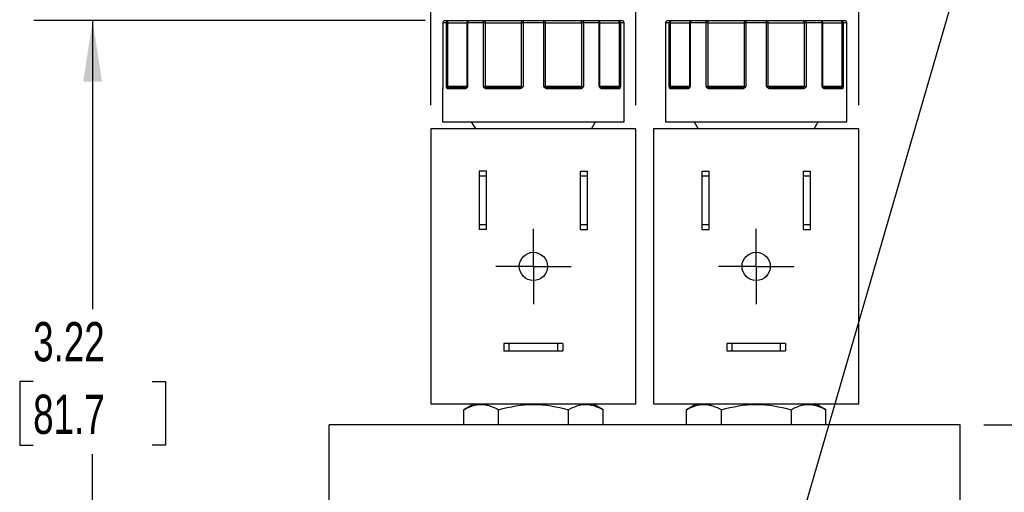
# Model space of a CAD drawing. Header units: inches. Extents: x 0.5 to 21.5, y 0.5 to 16.5.
# Tile 3 of 18: x 3.7 to 7.8, y 6.3 to 8.3. Entities that reach past the tile are written whole.
import ezdxf

# ---------------------------------------------------------------- set-up
doc = ezdxf.new("R2010")
doc.units = ezdxf.units.IN
doc.header["$LTSCALE"] = 2
doc.header["$MEASUREMENT"] = 0
doc.linetypes.add('CENTERX2', pattern=[0.8, 0.5, -0.1, 0.1, -0.1])
doc.layers.add('CENTER', color=40, linetype='CENTERX2')
doc.layers.add('DIMENSIONS', color=140, linetype='Continuous', lineweight=25)
doc.styles.add('SLDTEXTSTYLE0', font='TXT', dxfattribs={"width": 0.7})
doc.dimstyles.new('SLDDIMSTYLE1', dxfattribs={"dimtxt": 0.169922, "dimasz": 0.26, "dimexe": 0, "dimexo": 0.0625, "dimgap": 0.04248, "dimtad": 0, "dimtih": 1, "dimtoh": 1, "dimrnd": 1e-09, "dimzin": 12, "dimdsep": 46, "dimtxsty": 'SLDTEXTSTYLE0', "dimsah": 1, "dimcen": 0.09, "dimadec": 0, "dimazin": 3, "dimtfac": 1, "dimtofl": 0, "dimtmove": 0, "dimatfit": 3, "dimfxl": 0, "dimfrac": 2, "dimtolj": 1, "dimtzin": 12, "dimarcsym": 0})
doc.dimstyles.new('SLDDIMSTYLE2', dxfattribs={"dimtxt": 0.169922, "dimasz": 0.26, "dimexe": 0, "dimexo": 0.0625, "dimgap": 0.04248, "dimtad": 0, "dimtih": 1, "dimtoh": 1, "dimrnd": 1e-09, "dimzin": 4, "dimdsep": 46, "dimtxsty": 'SLDTEXTSTYLE0', "dimsah": 1, "dimcen": 0.09, "dimadec": 0, "dimazin": 1, "dimtfac": 1, "dimtmove": 0, "dimatfit": 0, "dimfxl": 0, "dimfrac": 2, "dimtolj": 1, "dimtzin": 12, "dimarcsym": 0})
doc.dimstyles.new('SLDDIMSTYLE3', dxfattribs={"dimtxt": 0.169922, "dimasz": 0.26, "dimexe": 0, "dimexo": 0.0625, "dimgap": 0.04248, "dimtad": 0, "dimtih": 1, "dimtoh": 1, "dimrnd": 1e-09, "dimdsep": 46, "dimtxsty": 'SLDTEXTSTYLE0', "dimsah": 1, "dimcen": 0.09, "dimadec": 0, "dimazin": 2, "dimtfac": 1, "dimtofl": 0, "dimtmove": 0, "dimatfit": 3, "dimfxl": 0, "dimfrac": 2, "dimtolj": 1, "dimtzin": 12, "dimarcsym": 0})
doc.dimstyles.new('SLDDIMSTYLE4', dxfattribs={"dimtxt": 0.169922, "dimasz": 0.26, "dimexe": 0, "dimexo": 0.0625, "dimgap": 0.04248, "dimtad": 0, "dimtih": 1, "dimtoh": 1, "dimrnd": 1e-09, "dimzin": 12, "dimdsep": 46, "dimtxsty": 'SLDTEXTSTYLE0', "dimsah": 1, "dimcen": 0.09, "dimadec": 0, "dimazin": 3, "dimtfac": 1, "dimtmove": 0, "dimatfit": 0, "dimfxl": 0, "dimfrac": 2, "dimtolj": 1, "dimtzin": 12, "dimarcsym": 0})
doc.dimstyles.new('SLDDIMSTYLE5', dxfattribs={"dimtxt": 0.169922, "dimasz": 0.26, "dimexe": 0, "dimexo": 0.0625, "dimgap": 0.04248, "dimtad": 0, "dimtih": 1, "dimtoh": 1, "dimrnd": 1e-09, "dimzin": 12, "dimdsep": 46, "dimtxsty": 'SLDTEXTSTYLE0', "dimsah": 1, "dimcen": 0, "dimadec": 0, "dimazin": 3, "dimtfac": 1, "dimtofl": 0, "dimtmove": 0, "dimatfit": 3, "dimfxl": 0, "dimfrac": 2, "dimtolj": 1, "dimtzin": 12, "dimarcsym": 0})

# ---------------------------------------------------------------- blocks, each defined once
blk = doc.blocks.new('_D_3')
at = {"layer": 'DIMENSIONS'}
for p, q in [((9.866, 6.6203), (9.866, 7.1203)), ((7.7612, 6.6203), (10.116, 6.6203)), ((9.6135, 5.8158), (9.5564, 5.8158)), ((9.5564, 5.8158), (9.5564, 5.5458)), ((10.1184, 5.8158), (10.1755, 5.8158)), ((10.1755, 5.8158), (10.1755, 5.5458)), ((9.5564, 5.5458), (9.6135, 5.5458)), ((10.1755, 5.5458), (10.1184, 5.5458)), ((7.7612, 5.1203), (10.116, 5.1203)), ((9.866, 5.1203), (9.866, 4.6203))]:
    blk.add_line(p, q, dxfattribs=at)
for points in [[(9.866, 6.6203), (9.906, 6.8803), (9.826, 6.8803)], [(9.866, 5.1203), (9.826, 4.8603), (9.906, 4.8603)]]:
    blk.add_solid(points, dxfattribs=at)
at = {"layer": 'DIMENSIONS', "char_height": 0.16667, "attachment_point": 1, "style": 'SLDTEXTSTYLE0'}
for s, insert in [('1.50', (9.6135, 6.0687)), ('38.1', (9.6135, 5.7606))]:
    blk.add_mtext(s, dxfattribs=dict(at, insert=insert))
blk = doc.blocks.new('_D_4')
at = {"layer": 'DIMENSIONS'}
for p, q in [((5.3908, 8.3357), (3.7304, 8.3357)), ((3.9804, 8.3357), (3.9804, 7.1112)), ((3.728, 6.8031), (3.6709, 6.8031)), ((3.6709, 6.8031), (3.6709, 6.533)), ((4.2329, 6.8031), (4.29, 6.8031)), ((4.29, 6.8031), (4.29, 6.533)), ((3.6709, 6.533), (3.728, 6.533)), ((4.29, 6.533), (4.2329, 6.533)), ((3.9804, 5.1203), (3.9804, 6.495)), ((4.8842, 5.1203), (3.7304, 5.1203))]:
    blk.add_line(p, q, dxfattribs=at)
for points in [[(3.9804, 8.3357), (3.9404, 8.0757), (4.0204, 8.0757)], [(3.9804, 5.1203), (4.0204, 5.3803), (3.9404, 5.3803)]]:
    blk.add_solid(points, dxfattribs=at)
at = {"layer": 'DIMENSIONS', "char_height": 0.16667, "attachment_point": 1, "style": 'SLDTEXTSTYLE0'}
for s, insert in [('3.22', (3.728, 7.056)), ('81.7', (3.728, 6.7479))]:
    blk.add_mtext(s, dxfattribs=dict(at, insert=insert))
blk = doc.blocks.new('_D_5')
at = {"layer": 'DIMENSIONS'}
for p, q in [((5.4152, 7.9757), (5.4152, 9.4718)), ((6.2852, 7.9757), (6.2852, 9.4718)), ((4.4164, 9.2218), (4.3594, 9.2218)), ((4.3594, 9.2218), (4.3594, 8.9518)), ((4.9214, 9.2218), (4.9784, 9.2218)), ((4.9784, 9.2218), (4.9784, 8.9518)), ((5.4152, 9.2218), (5.149, 9.2218)), ((6.2852, 9.2218), (5.4152, 9.2218)), ((4.3594, 8.9518), (4.4164, 8.9518)), ((4.9784, 8.9518), (4.9214, 8.9518))]:
    blk.add_line(p, q, dxfattribs=at)
for points in [[(5.4152, 9.2218), (5.6752, 9.1818), (5.6752, 9.2618)], [(6.2852, 9.2218), (6.0252, 9.2618), (6.0252, 9.1818)]]:
    blk.add_solid(points, dxfattribs=at)
at = {"layer": 'DIMENSIONS', "char_height": 0.16667, "attachment_point": 1, "style": 'SLDTEXTSTYLE0'}
for s, insert in [('0.87', (4.4164, 9.4747)), ('22.1', (4.4164, 9.1666))]:
    blk.add_mtext(s, dxfattribs=dict(at, insert=insert))
blk = doc.blocks.new('_D_6')
at = {"layer": 'DIMENSIONS'}
for p, q in [((5.4152, 7.9757), (5.4152, 10.5271)), ((7.2302, 7.9757), (7.2302, 10.5271)), ((5.4152, 10.2771), (4.9152, 10.2771)), ((6.0076, 10.2771), (5.9506, 10.2771)), ((5.9506, 10.2771), (5.9506, 10.0071)), ((6.5126, 10.2771), (6.5696, 10.2771)), ((6.5696, 10.2771), (6.5696, 10.0071)), ((7.2302, 10.2771), (7.7302, 10.2771)), ((5.9506, 10.0071), (6.0076, 10.0071)), ((6.5696, 10.0071), (6.5126, 10.0071))]:
    blk.add_line(p, q, dxfattribs=at)
for points in [[(5.4152, 10.2771), (5.1552, 10.3171), (5.1552, 10.2371)], [(7.2302, 10.2771), (7.4902, 10.2371), (7.4902, 10.3171)]]:
    blk.add_solid(points, dxfattribs=at)
at = {"layer": 'DIMENSIONS', "char_height": 0.16667, "attachment_point": 1, "style": 'SLDTEXTSTYLE0'}
for s, insert in [('1.82', (6.0076, 10.53)), ('46.1', (6.0076, 10.2219))]:
    blk.add_mtext(s, dxfattribs=dict(at, insert=insert))
blk = doc.blocks.new('_D_7')
at = {"layer": 'DIMENSIONS'}
for p, q in [((6.8706, 5.8194), (7.6949, 8.6544)), ((7.6949, 8.6544), (8.1324, 8.6544))]:
    blk.add_line(p, q, dxfattribs=at)
blk.add_solid([(6.8706, 5.8194), (6.9816, 6.0579), (6.9048, 6.0802)], dxfattribs=at)
at = {"layer": 'DIMENSIONS', "attachment_point": 1, "style": 'SLDTEXTSTYLE0'}
for s, insert, char_height in [('1/4" NPT', (8.6102, 9.0043), 0.16667), ('OUTLET PORTS', (8.2574, 8.7342), 0.166667), ('X2', (8.9639, 8.4642), 0.16667)]:
    blk.add_mtext(s, dxfattribs=dict(at, insert=insert, char_height=char_height))
blk = doc.blocks.new('SW_CENTERMARKSYMBOL_2')
at = {"layer": 'CENTER', "color": 0}
for p, q in [((0, 0.1), (0, 0.16)), ((0, 0), (0, 0.1)), ((-0.1, 0), (-0.16, 0)), ((0, 0), (-0.1, 0)), ((0, 0), (0, -0.1)), ((0, 0), (0.1, 0)), ((0.1, 0), (0.16, 0)), ((0, -0.1), (0, -0.16))]:
    blk.add_line(p, q, dxfattribs=at)
blk = doc.blocks.new('SW_CENTERMARKSYMBOL_3')
at = {"layer": 'CENTER', "color": 0}
for p, q in [((0, 0.1), (0, 0.16)), ((0, 0), (0, 0.1)), ((-0.1, 0), (-0.16, 0)), ((0, 0), (-0.1, 0)), ((0, 0), (0, -0.1)), ((0, 0), (0.1, 0)), ((0.1, 0), (0.16, 0)), ((0, -0.1), (0, -0.16))]:
    blk.add_line(p, q, dxfattribs=at)

msp = doc.modelspace()

# ---------------------------------------------------------------- linework, layer by layer
for p, q in [((5.4659, 8.3257), (5.4659, 8.0557)), ((5.4659, 8.3257), (5.4659, 8.0557)), ((5.4812, 8.3257), (5.4659, 8.3257)), ((5.4659, 8.3257), (5.4659, 8.3257)), ((5.4812, 8.0557), (5.4812, 8.3257)), ((5.487, 8.3257), (5.4812, 8.3257)), ((5.487, 8.0557), (5.487, 8.3257)), ((5.487, 8.3257), (5.5679, 8.3257)), ((5.5679, 8.3257), (5.5679, 8.0557)), ((5.5707, 8.3257), (5.5679, 8.3257)), ((5.5707, 8.3257), (5.5707, 8.0557)), ((5.6381, 8.3257), (5.5707, 8.3257)), ((5.6381, 8.0557), (5.6381, 8.3257)), ((5.6436, 8.3257), (5.6381, 8.3257)), ((5.6467, 8.3257), (5.6436, 8.3257)), ((5.6467, 8.3257), (5.7989, 8.3257)), ((5.6467, 8.0557), (5.6467, 8.3257)), ((5.7989, 8.3257), (5.7989, 8.0557)), ((5.8062, 8.3257), (5.7989, 8.3257)), ((5.8943, 8.3257), (5.8062, 8.3257)), ((5.8062, 8.3257), (5.8062, 8.0557)), ((5.8943, 8.0557), (5.8943, 8.3257)), ((5.9016, 8.3257), (5.8943, 8.3257)), ((5.9016, 8.0557), (5.9016, 8.3257)), ((5.9016, 8.3257), (6.0538, 8.3257)), ((6.0538, 8.3257), (6.0538, 8.0557)), ((6.0569, 8.3257), (6.0538, 8.3257)), ((6.0624, 8.3257), (6.0569, 8.3257)), ((6.0624, 8.3257), (6.0624, 8.0557)), ((6.1298, 8.3257), (6.0624, 8.3257)), ((6.1298, 8.0557), (6.1298, 8.3257)), ((6.1326, 8.3257), (6.1298, 8.3257)), ((6.1326, 8.0557), (6.1326, 8.3257)), ((6.1326, 8.3257), (6.2135, 8.3257)), ((6.2135, 8.3257), (6.2135, 8.0557)), ((6.2193, 8.3257), (6.2135, 8.3257)), ((6.2193, 8.3257), (6.2193, 8.0557)), ((6.2345, 8.3257), (6.2193, 8.3257)), ((6.2345, 8.0557), (6.2345, 8.3257)), ((6.2346, 8.3257), (6.2345, 8.3257)), ((6.2346, 8.0557), (6.2346, 8.3257)), ((6.4109, 8.3257), (6.4109, 8.0557)), ((6.4109, 8.3257), (6.4109, 8.0557)), ((6.4262, 8.3257), (6.4109, 8.3257)), ((6.4109, 8.3257), (6.4109, 8.3257)), ((6.4262, 8.0557), (6.4262, 8.3257)), ((6.432, 8.3257), (6.4262, 8.3257)), ((6.432, 8.0557), (6.432, 8.3257)), ((6.432, 8.3257), (6.5129, 8.3257)), ((6.5129, 8.3257), (6.5129, 8.0557)), ((6.5157, 8.3257), (6.5129, 8.3257)), ((6.5157, 8.3257), (6.5157, 8.0557)), ((6.5831, 8.3257), (6.5157, 8.3257)), ((6.5831, 8.0557), (6.5831, 8.3257)), ((6.5886, 8.3257), (6.5831, 8.3257)), ((6.5917, 8.3257), (6.5886, 8.3257)), ((6.5917, 8.3257), (6.7439, 8.3257)), ((6.5917, 8.0557), (6.5917, 8.3257)), ((6.7439, 8.3257), (6.7439, 8.0557)), ((6.7512, 8.3257), (6.7439, 8.3257)), ((6.8393, 8.3257), (6.7512, 8.3257)), ((6.7512, 8.3257), (6.7512, 8.0557)), ((6.8393, 8.0557), (6.8393, 8.3257)), ((6.8466, 8.3257), (6.8393, 8.3257)), ((6.8466, 8.0557), (6.8466, 8.3257)), ((6.8466, 8.3257), (6.9988, 8.3257)), ((6.9988, 8.3257), (6.9988, 8.0557)), ((7.0019, 8.3257), (6.9988, 8.3257)), ((7.0074, 8.3257), (7.0019, 8.3257)), ((7.0074, 8.3257), (7.0074, 8.0557)), ((7.0748, 8.3257), (7.0074, 8.3257)), ((7.0748, 8.0557), (7.0748, 8.3257)), ((7.0776, 8.3257), (7.0748, 8.3257)), ((7.0776, 8.0557), (7.0776, 8.3257)), ((7.0776, 8.3257), (7.1585, 8.3257)), ((7.1585, 8.3257), (7.1585, 8.0557)), ((7.1643, 8.3257), (7.1585, 8.3257)), ((7.1643, 8.3257), (7.1643, 8.0557)), ((7.1795, 8.3257), (7.1643, 8.3257)), ((7.1795, 8.0557), (7.1795, 8.3257)), ((7.1796, 8.3257), (7.1795, 8.3257)), ((7.1796, 8.0557), (7.1796, 8.3257)), ((5.4652, 8.0457), (5.4652, 7.9057)), ((5.4653, 8.0457), (5.4652, 8.0457)), ((5.4659, 8.0557), (5.4659, 8.0557)), ((5.4812, 8.0557), (5.487, 8.0557)), ((5.56, 8.0457), (5.4861, 8.0457)), ((5.5679, 8.0557), (5.487, 8.0557)), ((5.567, 8.0528), (5.566, 8.0514)), ((5.5679, 8.0557), (5.5707, 8.0557)), ((5.6381, 8.0557), (5.6467, 8.0557)), ((5.7989, 8.0557), (5.6467, 8.0557)), ((5.7905, 8.0457), (5.6516, 8.0457)), ((5.7989, 8.0557), (5.8062, 8.0557)), ((5.8943, 8.0557), (5.9016, 8.0557)), ((6.0538, 8.0557), (5.9016, 8.0557)), ((6.0489, 8.0457), (5.91, 8.0457)), ((6.0538, 8.0557), (6.0624, 8.0557)), ((6.1298, 8.0557), (6.1326, 8.0557)), ((6.2135, 8.0557), (6.1326, 8.0557)), ((6.1345, 8.0514), (6.1335, 8.0528)), ((6.2144, 8.0457), (6.1405, 8.0457)), ((6.2135, 8.0557), (6.2193, 8.0557)), ((6.2345, 8.0557), (6.2346, 8.0557)), ((6.2352, 7.9057), (6.2352, 8.0457)), ((6.2352, 8.0457), (6.2352, 8.0457)), ((6.4102, 8.0457), (6.4102, 7.9057)), ((6.4103, 8.0457), (6.4102, 8.0457)), ((6.4109, 8.0557), (6.4109, 8.0557)), ((6.4262, 8.0557), (6.432, 8.0557)), ((6.505, 8.0457), (6.4311, 8.0457)), ((6.5129, 8.0557), (6.432, 8.0557)), ((6.512, 8.0528), (6.511, 8.0514)), ((6.5129, 8.0557), (6.5157, 8.0557)), ((6.5831, 8.0557), (6.5917, 8.0557)), ((6.7439, 8.0557), (6.5917, 8.0557)), ((6.7355, 8.0457), (6.5966, 8.0457)), ((6.7439, 8.0557), (6.7512, 8.0557)), ((6.8393, 8.0557), (6.8466, 8.0557)), ((6.9988, 8.0557), (6.8466, 8.0557)), ((6.9939, 8.0457), (6.855, 8.0457)), ((6.9988, 8.0557), (7.0074, 8.0557)), ((7.0748, 8.0557), (7.0776, 8.0557)), ((7.1585, 8.0557), (7.0776, 8.0557)), ((7.0795, 8.0514), (7.0785, 8.0528)), ((7.1594, 8.0457), (7.0855, 8.0457)), ((7.1585, 8.0557), (7.1643, 8.0557)), ((7.1795, 8.0557), (7.1796, 8.0557)), ((7.1802, 7.9057), (7.1802, 8.0457)), ((7.1802, 8.0457), (7.1802, 8.0457)), ((5.4652, 7.9057), (6.2352, 7.9057)), ((5.5867, 7.9057), (5.6041, 7.8757)), ((6.0964, 7.8757), (6.1137, 7.9057)), ((6.4102, 7.9057), (7.1802, 7.9057)), ((6.5317, 7.9057), (6.5491, 7.8757)), ((7.0414, 7.8757), (7.0587, 7.9057)), ((5.4152, 7.8757), (5.4152, 6.7087)), ((6.2852, 7.8757), (5.4152, 7.8757)), ((6.2852, 6.7087), (6.2852, 7.8757)), ((6.3602, 7.8757), (6.3602, 6.7087)), ((7.2302, 7.8757), (6.3602, 7.8757)), ((7.2302, 6.7087), (7.2302, 7.8757)), ((5.6202, 7.6967), (5.6202, 7.6755)), ((5.6512, 7.6967), (5.6202, 7.6967)), ((5.6512, 7.6755), (5.6512, 7.6967)), ((6.0492, 7.6967), (6.0802, 7.6967)), ((6.0492, 7.6967), (6.0492, 7.6755)), ((6.0802, 7.6755), (6.0802, 7.6967)), ((6.5652, 7.6967), (6.5652, 7.6755)), ((6.5652, 7.6967), (6.5962, 7.6967)), ((6.5962, 7.6755), (6.5962, 7.6967)), ((6.9942, 7.6967), (7.0252, 7.6967)), ((6.9942, 7.6967), (6.9942, 7.6755)), ((7.0252, 7.6755), (7.0252, 7.6967)), ((5.6202, 7.6755), (5.6202, 7.4699)), ((5.6512, 7.6755), (5.6202, 7.6755)), ((5.6512, 7.4699), (5.6512, 7.6755)), ((6.0802, 7.6755), (6.0492, 7.6755)), ((6.0492, 7.6755), (6.0492, 7.4699)), ((6.0802, 7.4699), (6.0802, 7.6755)), ((6.5652, 7.6755), (6.5652, 7.4699)), ((6.5962, 7.6755), (6.5652, 7.6755)), ((6.5962, 7.4699), (6.5962, 7.6755)), ((7.0252, 7.6755), (6.9942, 7.6755)), ((6.9942, 7.6755), (6.9942, 7.4699)), ((7.0252, 7.4699), (7.0252, 7.6755)), ((5.6202, 7.4699), (5.6512, 7.4699)), ((5.6202, 7.4699), (5.6202, 7.4487)), ((5.6512, 7.4487), (5.6202, 7.4487)), ((5.6512, 7.4487), (5.6512, 7.4699)), ((6.0492, 7.4699), (6.0802, 7.4699)), ((6.0492, 7.4699), (6.0492, 7.4487)), ((6.0492, 7.4487), (6.0802, 7.4487)), ((6.0802, 7.4487), (6.0802, 7.4699)), ((6.5652, 7.4699), (6.5962, 7.4699)), ((6.5652, 7.4699), (6.5652, 7.4487)), ((6.5652, 7.4487), (6.5962, 7.4487)), ((6.5962, 7.4487), (6.5962, 7.4699)), ((6.9942, 7.4699), (7.0252, 7.4699)), ((6.9942, 7.4699), (6.9942, 7.4487)), ((6.9942, 7.4487), (7.0252, 7.4487)), ((7.0252, 7.4487), (7.0252, 7.4699)), ((5.7252, 6.9647), (5.7252, 6.9337)), ((5.7465, 6.9647), (5.7252, 6.9647)), ((5.7252, 6.9337), (5.7465, 6.9337)), ((5.7465, 6.9647), (5.7465, 6.9337)), ((5.954, 6.9647), (5.7465, 6.9647)), ((5.7465, 6.9337), (5.954, 6.9337)), ((5.954, 6.9337), (5.954, 6.9647)), ((5.9752, 6.9647), (5.954, 6.9647)), ((5.954, 6.9337), (5.9752, 6.9337)), ((5.9752, 6.9647), (5.9752, 6.9337)), ((6.6702, 6.9647), (6.6702, 6.9337)), ((6.6915, 6.9647), (6.6702, 6.9647)), ((6.6702, 6.9337), (6.6915, 6.9337)), ((6.6915, 6.9647), (6.6915, 6.9337)), ((6.899, 6.9647), (6.6915, 6.9647)), ((6.6915, 6.9337), (6.899, 6.9337)), ((6.899, 6.9337), (6.899, 6.9647)), ((6.9202, 6.9647), (6.899, 6.9647)), ((6.899, 6.9337), (6.9202, 6.9337)), ((6.9202, 6.9647), (6.9202, 6.9337)), ((5.4152, 6.7087), (6.2852, 6.7087)), ((5.5983, 6.7087), (5.5547, 6.6836)), ((5.5547, 6.6203), (5.5547, 6.6836)), ((5.7025, 6.6203), (5.7025, 6.6836)), ((5.998, 6.6836), (5.998, 6.6203)), ((6.1457, 6.6836), (6.1022, 6.7087)), ((6.1457, 6.6203), (6.1457, 6.6836)), ((6.3602, 6.7087), (7.2302, 6.7087)), ((6.5433, 6.7087), (6.4997, 6.6836)), ((6.4997, 6.6203), (6.4997, 6.6836)), ((6.6475, 6.6203), (6.6475, 6.6836)), ((6.943, 6.6836), (6.943, 6.6203)), ((7.0907, 6.6836), (7.0472, 6.7087)), ((7.0907, 6.6203), (7.0907, 6.6836)), ((4.9842, 5.1203), (4.9842, 6.6203)), ((7.6612, 6.6203), (4.9842, 6.6203)), ((7.6612, 5.1203), (7.6612, 6.6203))]:
    msp.add_line(p, q)
at = {"flags": 128}
for points in [[(5.487, 8.3257), (5.4871, 8.3277), (5.4873, 8.3295), (5.4876, 8.3313), (5.4881, 8.3328), (5.4887, 8.334), (5.4894, 8.3349), (5.4901, 8.3355), (5.4908, 8.3357)], [(5.6381, 8.3257), (5.6382, 8.3277), (5.6385, 8.3295), (5.639, 8.3313), (5.6397, 8.3328), (5.6406, 8.334), (5.6415, 8.3349), (5.6425, 8.3355), (5.6436, 8.3357)], [(5.6467, 8.3257), (5.6466, 8.3277), (5.6464, 8.3295), (5.6461, 8.3313), (5.6458, 8.3328), (5.6453, 8.334), (5.6448, 8.3349), (5.6442, 8.3355), (5.6436, 8.3357)], [(6.0538, 8.3257), (6.0539, 8.3277), (6.0541, 8.3295), (6.0543, 8.3313), (6.0547, 8.3328), (6.0552, 8.334), (6.0557, 8.3349), (6.0563, 8.3355), (6.0569, 8.3357)], [(6.0569, 8.3357), (6.0579, 8.3355), (6.059, 8.3349), (6.0599, 8.334), (6.0608, 8.3328), (6.0614, 8.3313), (6.062, 8.3295), (6.0623, 8.3277), (6.0624, 8.3257)], [(6.2097, 8.3357), (6.2104, 8.3355), (6.2111, 8.3349), (6.2118, 8.334), (6.2124, 8.3328), (6.2128, 8.3313), (6.2132, 8.3295), (6.2134, 8.3277), (6.2135, 8.3257)], [(6.432, 8.3257), (6.4321, 8.3277), (6.4323, 8.3295), (6.4326, 8.3313), (6.4331, 8.3328), (6.4337, 8.334), (6.4344, 8.3349), (6.4351, 8.3355), (6.4358, 8.3357)], [(6.5831, 8.3257), (6.5832, 8.3277), (6.5835, 8.3295), (6.584, 8.3313), (6.5847, 8.3328), (6.5856, 8.334), (6.5865, 8.3349), (6.5875, 8.3355), (6.5886, 8.3357)], [(6.5917, 8.3257), (6.5916, 8.3277), (6.5914, 8.3295), (6.5911, 8.3313), (6.5908, 8.3328), (6.5903, 8.334), (6.5898, 8.3349), (6.5892, 8.3355), (6.5886, 8.3357)], [(6.9988, 8.3257), (6.9989, 8.3277), (6.9991, 8.3295), (6.9993, 8.3313), (6.9997, 8.3328), (7.0002, 8.334), (7.0007, 8.3349), (7.0013, 8.3355), (7.0019, 8.3357)], [(7.0019, 8.3357), (7.0029, 8.3355), (7.004, 8.3349), (7.0049, 8.334), (7.0058, 8.3328), (7.0064, 8.3313), (7.007, 8.3295), (7.0073, 8.3277), (7.0074, 8.3257)], [(7.1547, 8.3357), (7.1554, 8.3355), (7.1561, 8.3349), (7.1568, 8.334), (7.1574, 8.3328), (7.1578, 8.3313), (7.1582, 8.3295), (7.1584, 8.3277), (7.1585, 8.3257)], [(5.4654, 8.047), (5.4653, 8.0467), (5.4652, 8.0457)], [(5.4656, 8.0487), (5.4656, 8.0492), (5.4657, 8.0493)], [(5.6516, 8.0457), (5.6516, 8.0467), (5.6518, 8.0476), (5.652, 8.0485), (5.6523, 8.0492), (5.6527, 8.0499), (5.6532, 8.0503), (5.6536, 8.0506), (5.6541, 8.0507)], [(6.0489, 8.0457), (6.0489, 8.0467), (6.0487, 8.0476), (6.0485, 8.0485), (6.0482, 8.0492), (6.0478, 8.0499), (6.0473, 8.0503), (6.0468, 8.0506), (6.0463, 8.0507)], [(6.2349, 8.0487), (6.2348, 8.0492), (6.2348, 8.0493)], [(6.4104, 8.047), (6.4103, 8.0467), (6.4102, 8.0457)], [(6.4106, 8.0487), (6.4106, 8.0492), (6.4107, 8.0493)], [(6.5966, 8.0457), (6.5966, 8.0467), (6.5968, 8.0476), (6.597, 8.0485), (6.5973, 8.0492), (6.5977, 8.0499), (6.5982, 8.0503), (6.5986, 8.0506), (6.5991, 8.0507)], [(6.9939, 8.0457), (6.9939, 8.0467), (6.9937, 8.0476), (6.9935, 8.0485), (6.9932, 8.0492), (6.9928, 8.0499), (6.9923, 8.0503), (6.9918, 8.0506), (6.9913, 8.0507)], [(7.1799, 8.0487), (7.1798, 8.0492), (7.1798, 8.0493)]]:
    msp.add_lwpolyline(points, dxfattribs=at)
for centre in [(5.8502, 7.2922), (6.7952, 7.2922)]:
    msp.add_circle(centre, 0.06)
for centre, radius, start, end in [((5.4759, 8.3257), 0.01, 90, 180), ((5.4759, 8.3257), 0.00999, 90.0516, 180.0515), ((5.491, 8.3259), 0.0098, 91.2398, 181.1883), ((5.5779, 8.3257), 0.01, 90, 180), ((5.5796, 8.3269), 0.00897, 100.4561, 187.5727), ((5.8082, 8.3264), 0.00932, 95.1993, 184.3927), ((5.8289, 8.3282), 0.0229, 160.7578, 186.197), ((5.8715, 8.3282), 0.0229, 353.803, 19.2422), ((5.8923, 8.3264), 0.00932, 355.6073, 84.8007), ((6.1226, 8.3257), 0.01, 0, 90), ((6.1209, 8.3269), 0.00897, 352.4273, 79.5439), ((6.2095, 8.3259), 0.0098, 358.8117, 88.7602), ((6.2246, 8.3257), 0.01, 0, 90), ((6.2246, 8.3257), 0.00999, 359.9485, 89.9484), ((6.4209, 8.3257), 0.01, 90, 180), ((6.4209, 8.3257), 0.00999, 90.0516, 180.0515), ((6.436, 8.3259), 0.0098, 91.2398, 181.1883), ((6.5229, 8.3257), 0.01, 90, 180), ((6.5246, 8.3269), 0.00897, 100.4561, 187.5727), ((6.7532, 8.3264), 0.00932, 95.1993, 184.3927), ((6.7739, 8.3282), 0.0229, 160.7578, 186.197), ((6.8165, 8.3282), 0.0229, 353.803, 19.2422), ((6.8373, 8.3264), 0.00932, 355.6073, 84.8007), ((7.0676, 8.3257), 0.01, 0, 90), ((7.0659, 8.3269), 0.00897, 352.4273, 79.5439), ((7.1545, 8.3259), 0.0098, 358.8117, 88.7602), ((7.1696, 8.3257), 0.01, 0, 90), ((7.1696, 8.3257), 0.00999, 359.9485, 89.9484), ((5.4882, 8.0471), 0.00537, 108.6043, 162.98), ((5.4909, 8.0458), 0.00487, 91.6367, 181.5481), ((5.4766, 8.0555), 0.0104, 341.2747, 0.9993), ((5.5645, 8.0462), 0.00452, 99.1139, 186.8587), ((5.5686, 8.0503), 0.00273, 137.3267, 217.4036), ((5.5629, 8.0557), 0.005, 325.2123, 0), ((5.6522, 8.043), 0.0105, 118.8616, 147.1589), ((5.6594, 8.0555), 0.0128, 179.1376, 195.0944), ((5.7991, 8.0469), 0.00872, 154.3067, 188.0426), ((5.7934, 8.0556), 0.0055, 321.0761, 0.6299), ((5.8178, 8.0631), 0.0229, 208.5066, 219.11), ((5.8827, 8.0631), 0.0229, 320.89, 331.4934), ((5.9071, 8.0556), 0.0055, 179.3701, 218.9239), ((5.9014, 8.0469), 0.00872, 351.9574, 25.6933), ((6.0411, 8.0555), 0.0128, 344.9056, 0.8624), ((6.0483, 8.043), 0.0105, 32.8411, 61.1384), ((6.1376, 8.0557), 0.005, 180, 214.8951), ((6.1319, 8.0503), 0.00273, 322.5964, 42.6733), ((6.136, 8.0462), 0.00452, 353.1413, 80.8861), ((6.2095, 8.0458), 0.00487, 358.4519, 88.3633), ((6.2239, 8.0555), 0.0104, 179.0007, 198.7253), ((6.2123, 8.0471), 0.00537, 17.02, 71.3957), ((6.2302, 8.0457), 0.005, 0, 30.7586), ((6.4153, 8.0457), 0.005, 151.0143, 180.0003), ((6.4332, 8.0471), 0.00537, 108.6043, 162.98), ((6.4359, 8.0458), 0.00487, 91.6367, 181.5481), ((6.4216, 8.0555), 0.0104, 341.2747, 0.9993), ((6.5095, 8.0462), 0.00452, 99.1139, 186.8587), ((6.5136, 8.0503), 0.00273, 137.3267, 217.4036), ((6.5079, 8.0557), 0.005, 325.2123, 0), ((6.5972, 8.043), 0.0105, 118.8616, 147.1589), ((6.6044, 8.0555), 0.0128, 179.1376, 195.0944), ((6.7441, 8.0469), 0.00872, 154.3067, 188.0426), ((6.7384, 8.0556), 0.0055, 321.0761, 0.6299), ((6.7628, 8.0631), 0.0229, 208.5066, 219.11), ((6.8277, 8.0631), 0.0229, 320.89, 331.4934), ((6.8521, 8.0556), 0.0055, 179.3701, 218.9239), ((6.8464, 8.0469), 0.00872, 351.9574, 25.6933), ((6.9861, 8.0555), 0.0128, 344.9056, 0.8624), ((6.9933, 8.043), 0.0105, 32.8411, 61.1384), ((7.0826, 8.0557), 0.005, 180, 214.8951), ((7.0769, 8.0503), 0.00273, 322.5964, 42.6733), ((7.081, 8.0462), 0.00452, 353.1413, 80.8861), ((7.1545, 8.0458), 0.00487, 358.4519, 88.3633), ((7.1689, 8.0555), 0.0104, 179.0007, 198.7253), ((7.1573, 8.0471), 0.00537, 17.02, 71.3957), ((7.1752, 8.0457), 0.005, 0, 30.7586), ((7.1752, 8.0457), 0.005, 359.9997, 30.2642)]:
    msp.add_arc(centre, radius, start, end)
for points in [[(5.4759, 8.3357), (5.4776, 8.3357), (5.4826, 8.3357), (5.4908, 8.3357)], [(5.5779, 8.3357), (5.5976, 8.3357), (5.6197, 8.3357), (5.6436, 8.3357)], [(5.8074, 8.3357), (5.8216, 8.3357), (5.8359, 8.3357), (5.8502, 8.3357)], [(5.8502, 8.3357), (5.8646, 8.3357), (5.8789, 8.3357), (5.8931, 8.3357)], [(6.0569, 8.3357), (6.0808, 8.3357), (6.1028, 8.3357), (6.1226, 8.3357)], [(6.2097, 8.3357), (6.2179, 8.3357), (6.2228, 8.3357), (6.2246, 8.3357)], [(6.4209, 8.3357), (6.4226, 8.3357), (6.4276, 8.3357), (6.4358, 8.3357)], [(6.5229, 8.3357), (6.5426, 8.3357), (6.5647, 8.3357), (6.5886, 8.3357)], [(6.7524, 8.3357), (6.7666, 8.3357), (6.7809, 8.3357), (6.7952, 8.3357)], [(6.7952, 8.3357), (6.8096, 8.3357), (6.8239, 8.3357), (6.8381, 8.3357)], [(7.0019, 8.3357), (7.0258, 8.3357), (7.0478, 8.3357), (7.0676, 8.3357)], [(7.1547, 8.3357), (7.1629, 8.3357), (7.1678, 8.3357), (7.1696, 8.3357)], [(5.4812, 8.0557), (5.4823, 8.0544), (5.4848, 8.0531), (5.4865, 8.0522)], [(5.4865, 8.0522), (5.4876, 8.0511), (5.4892, 8.0507), (5.4908, 8.0507)], [(5.4908, 8.0507), (5.5067, 8.0507), (5.5315, 8.0507), (5.5637, 8.0507)], [(5.5637, 8.0507), (5.5648, 8.0507), (5.5658, 8.0511), (5.5666, 8.0522)], [(5.5666, 8.0522), (5.5672, 8.0531), (5.5681, 8.0544), (5.5707, 8.0557)], [(5.6436, 8.0535), (5.6418, 8.0542), (5.6399, 8.0549), (5.6381, 8.0557)], [(5.6471, 8.0522), (5.6461, 8.0526), (5.6449, 8.053), (5.6436, 8.0535)], [(5.6471, 8.0522), (5.649, 8.0511), (5.6516, 8.0507), (5.6541, 8.0507)], [(5.6541, 8.0507), (5.6962, 8.0507), (5.7427, 8.0507), (5.7912, 8.0507)], [(5.7912, 8.0507), (5.7936, 8.0507), (5.7959, 8.0511), (5.7977, 8.0522)], [(5.7977, 8.0522), (5.7997, 8.0531), (5.8025, 8.0544), (5.8062, 8.0557)], [(5.8943, 8.0557), (5.898, 8.0544), (5.9008, 8.0531), (5.9028, 8.0522)], [(5.9028, 8.0522), (5.9046, 8.0511), (5.9069, 8.0507), (5.9092, 8.0507)], [(5.9092, 8.0507), (5.9577, 8.0507), (6.0043, 8.0507), (6.0463, 8.0507)], [(6.0463, 8.0507), (6.0489, 8.0507), (6.0515, 8.0511), (6.0534, 8.0522)], [(6.0569, 8.0535), (6.0556, 8.053), (6.0544, 8.0526), (6.0534, 8.0522)], [(6.0624, 8.0557), (6.0606, 8.0549), (6.0586, 8.0542), (6.0569, 8.0535)], [(6.1298, 8.0557), (6.1324, 8.0544), (6.1333, 8.0531), (6.1339, 8.0522)], [(6.1339, 8.0522), (6.1347, 8.0511), (6.1357, 8.0507), (6.1367, 8.0507)], [(6.1367, 8.0507), (6.169, 8.0507), (6.1938, 8.0507), (6.2097, 8.0507)], [(6.2097, 8.0507), (6.2113, 8.0507), (6.2129, 8.0511), (6.214, 8.0522)], [(6.214, 8.0522), (6.2157, 8.0531), (6.2182, 8.0544), (6.2193, 8.0557)], [(6.4262, 8.0557), (6.4273, 8.0544), (6.4298, 8.0531), (6.4315, 8.0522)], [(6.4315, 8.0522), (6.4326, 8.0511), (6.4342, 8.0507), (6.4358, 8.0507)], [(6.4358, 8.0507), (6.4517, 8.0507), (6.4765, 8.0507), (6.5087, 8.0507)], [(6.5087, 8.0507), (6.5098, 8.0507), (6.5108, 8.0511), (6.5116, 8.0522)], [(6.5116, 8.0522), (6.5122, 8.0531), (6.5131, 8.0544), (6.5157, 8.0557)], [(6.5886, 8.0535), (6.5868, 8.0542), (6.5849, 8.0549), (6.5831, 8.0557)], [(6.5921, 8.0522), (6.5911, 8.0526), (6.5899, 8.053), (6.5886, 8.0535)], [(6.5921, 8.0522), (6.594, 8.0511), (6.5966, 8.0507), (6.5991, 8.0507)], [(6.5991, 8.0507), (6.6412, 8.0507), (6.6877, 8.0507), (6.7362, 8.0507)], [(6.7362, 8.0507), (6.7386, 8.0507), (6.7409, 8.0511), (6.7427, 8.0522)], [(6.7427, 8.0522), (6.7447, 8.0531), (6.7475, 8.0544), (6.7512, 8.0557)], [(6.8393, 8.0557), (6.843, 8.0544), (6.8458, 8.0531), (6.8478, 8.0522)], [(6.8478, 8.0522), (6.8496, 8.0511), (6.8519, 8.0507), (6.8542, 8.0507)], [(6.8542, 8.0507), (6.9027, 8.0507), (6.9493, 8.0507), (6.9913, 8.0507)], [(6.9913, 8.0507), (6.9939, 8.0507), (6.9965, 8.0511), (6.9984, 8.0522)], [(7.0019, 8.0535), (7.0006, 8.053), (6.9994, 8.0526), (6.9984, 8.0522)], [(7.0074, 8.0557), (7.0056, 8.0549), (7.0036, 8.0542), (7.0019, 8.0535)], [(7.0748, 8.0557), (7.0774, 8.0544), (7.0783, 8.0531), (7.0789, 8.0522)], [(7.0789, 8.0522), (7.0797, 8.0511), (7.0807, 8.0507), (7.0817, 8.0507)], [(7.0817, 8.0507), (7.114, 8.0507), (7.1388, 8.0507), (7.1547, 8.0507)], [(7.1547, 8.0507), (7.1563, 8.0507), (7.1579, 8.0511), (7.159, 8.0522)], [(7.159, 8.0522), (7.1607, 8.0531), (7.1632, 8.0544), (7.1643, 8.0557)]]:
    msp.add_open_spline(points, degree=3)
for points, knots in [([(5.4908, 8.3357), (5.4977, 8.3357), (5.5115, 8.3357), (5.5302, 8.3357), (5.5469, 8.3357), (5.5607, 8.3357), (5.5709, 8.3357), (5.5765, 8.3357), (5.5775, 8.3357), (5.5778, 8.3357)], [0, 0, 0, 0, 0.1504866, 0.3010409, 0.460081, 0.6192587, 0.7782988, 0.9374765, 1, 1, 1, 1]), ([(5.6436, 8.3357), (5.6461, 8.3357), (5.6509, 8.3357), (5.6583, 8.3357), (5.6658, 8.3357), (5.6733, 8.3357), (5.6809, 8.3357), (5.694, 8.3357), (5.7126, 8.3357), (5.7359, 8.3357), (5.7578, 8.3357), (5.7753, 8.3357), (5.7887, 8.3357), (5.7989, 8.3357), (5.8045, 8.3357), (5.8074, 8.3357)], [0, 0, 0, 0, 0.040712, 0.081199, 0.121575, 0.161957, 0.202462, 0.243205, 0.371568, 0.500042, 0.628406, 0.75688, 0.838051, 0.918781, 1, 1, 1, 1]), ([(5.8931, 8.3357), (5.8945, 8.3357), (5.8973, 8.3357), (5.9019, 8.3357), (5.9067, 8.3357), (5.9119, 8.3357), (5.9174, 8.3357), (5.9273, 8.3357), (5.9426, 8.3357), (5.9646, 8.3357), (5.9879, 8.3357), (6.009, 8.3357), (6.0272, 8.3357), (6.0422, 8.3357), (6.052, 8.3357), (6.0569, 8.3357)], [0, 0, 0, 0, 0.040712, 0.081199, 0.121575, 0.161957, 0.202462, 0.243205, 0.371568, 0.500042, 0.628406, 0.75688, 0.838051, 0.918781, 1, 1, 1, 1]), ([(6.1215, 8.3357), (6.1214, 8.3357), (6.1209, 8.3357), (6.1234, 8.3357), (6.1294, 8.3357), (6.1398, 8.3357), (6.1535, 8.3357), (6.1703, 8.3357), (6.189, 8.3357), (6.2028, 8.3357), (6.2097, 8.3357)], [0, 0, 0, 0, 0.021653, 0.15703, 0.300037, 0.443168, 0.586175, 0.729306, 0.864622, 1, 1, 1, 1]), ([(6.4358, 8.3357), (6.4427, 8.3357), (6.4565, 8.3357), (6.4752, 8.3357), (6.4919, 8.3357), (6.5057, 8.3357), (6.5161, 8.3357), (6.5221, 8.3357), (6.5246, 8.3357), (6.5241, 8.3357), (6.524, 8.3357)], [0, 0, 0, 0, 0.135316, 0.270693, 0.4137, 0.55683, 0.699838, 0.842968, 0.978285, 1, 1, 1, 1]), ([(6.5886, 8.3357), (6.5911, 8.3357), (6.5959, 8.3357), (6.6033, 8.3357), (6.6108, 8.3357), (6.6183, 8.3357), (6.6259, 8.3357), (6.639, 8.3357), (6.6576, 8.3357), (6.6809, 8.3357), (6.7028, 8.3357), (6.7203, 8.3357), (6.7337, 8.3357), (6.7439, 8.3357), (6.7495, 8.3357), (6.7524, 8.3357)], [0, 0, 0, 0, 0.0407122, 0.0811988, 0.1215751, 0.1619575, 0.2024623, 0.2432047, 0.371568, 0.5000423, 0.6284057, 0.75688, 0.838051, 0.9187806, 1, 1, 1, 1]), ([(6.8381, 8.3357), (6.8395, 8.3357), (6.8423, 8.3357), (6.8469, 8.3357), (6.8517, 8.3357), (6.8569, 8.3357), (6.8624, 8.3357), (6.8723, 8.3357), (6.8876, 8.3357), (6.9096, 8.3357), (6.9329, 8.3357), (6.954, 8.3357), (6.9722, 8.3357), (6.9872, 8.3357), (6.997, 8.3357), (7.0019, 8.3357)], [0, 0, 0, 0, 0.040712, 0.081199, 0.121575, 0.161957, 0.202462, 0.243205, 0.371568, 0.500042, 0.628406, 0.75688, 0.838051, 0.918781, 1, 1, 1, 1]), ([(7.0665, 8.3357), (7.0664, 8.3357), (7.0659, 8.3357), (7.0684, 8.3357), (7.0744, 8.3357), (7.0848, 8.3357), (7.0985, 8.3357), (7.1153, 8.3357), (7.134, 8.3357), (7.1478, 8.3357), (7.1547, 8.3357)], [0, 0, 0, 0, 0.021653, 0.15703, 0.300037, 0.443168, 0.586175, 0.729306, 0.864622, 1, 1, 1, 1]), ([(5.4656, 8.0487), (5.4656, 8.0483), (5.4655, 8.0476), (5.4655, 8.0467), (5.4654, 8.0461), (5.4654, 8.0458), (5.4653, 8.0457), (5.4653, 8.0457)], [0, 0, 0, 0, 0.188808, 0.379511, 0.575987, 0.781785, 1, 1, 1, 1]), ([(5.4659, 8.0557), (5.4659, 8.055), (5.4658, 8.0537), (5.4658, 8.0518), (5.4657, 8.0502), (5.4656, 8.0492), (5.4656, 8.0487)], [0, 0, 0, 0, 0.291242, 0.500217, 0.762096, 1, 1, 1, 1]), ([(5.483, 8.0487), (5.4829, 8.0491), (5.4825, 8.0502), (5.4821, 8.0518), (5.4816, 8.0537), (5.4814, 8.055), (5.4812, 8.0557)], [0, 0, 0, 0, 0.2361294, 0.4989929, 0.7125421, 1, 1, 1, 1]), ([(5.4861, 8.0457), (5.4858, 8.0457), (5.4852, 8.0458), (5.4844, 8.0464), (5.4837, 8.0473), (5.4832, 8.0482), (5.483, 8.0487)], [0, 0, 0, 0, 0.270747, 0.52324, 0.763872, 1, 1, 1, 1]), ([(5.5664, 8.0487), (5.5661, 8.0483), (5.5653, 8.0476), (5.5641, 8.0467), (5.5628, 8.0461), (5.5614, 8.0458), (5.5605, 8.0457), (5.56, 8.0457)], [0, 0, 0, 0, 0.188808, 0.379511, 0.575987, 0.781785, 1, 1, 1, 1]), ([(5.5707, 8.0557), (5.5703, 8.055), (5.5697, 8.0537), (5.5687, 8.0518), (5.5676, 8.0502), (5.5668, 8.0492), (5.5664, 8.0487)], [0, 0, 0, 0, 0.291242, 0.500217, 0.762096, 1, 1, 1, 1]), ([(5.6433, 8.0487), (5.6429, 8.0491), (5.6418, 8.0502), (5.6406, 8.0518), (5.6393, 8.0537), (5.6386, 8.055), (5.6381, 8.0557)], [0, 0, 0, 0, 0.236129, 0.498993, 0.712542, 1, 1, 1, 1]), ([(5.6516, 8.0457), (5.6508, 8.0457), (5.6492, 8.0458), (5.647, 8.0464), (5.645, 8.0473), (5.6439, 8.0482), (5.6433, 8.0487)], [0, 0, 0, 0, 0.270747, 0.52324, 0.763872, 1, 1, 1, 1]), ([(5.8, 8.0487), (5.7995, 8.0483), (5.7985, 8.0476), (5.7967, 8.0467), (5.7947, 8.0461), (5.7926, 8.0458), (5.7912, 8.0457), (5.7905, 8.0457)], [0, 0, 0, 0, 0.188808, 0.379511, 0.575987, 0.781785, 1, 1, 1, 1]), ([(5.8062, 8.0557), (5.8057, 8.055), (5.8048, 8.0537), (5.8033, 8.0518), (5.8018, 8.0502), (5.8006, 8.0492), (5.8, 8.0487)], [0, 0, 0, 0, 0.2912416, 0.5002174, 0.7620959, 1, 1, 1, 1]), ([(5.9004, 8.0487), (5.8999, 8.0491), (5.8987, 8.0502), (5.8972, 8.0518), (5.8957, 8.0537), (5.8948, 8.055), (5.8943, 8.0557)], [0, 0, 0, 0, 0.236129, 0.498993, 0.712542, 1, 1, 1, 1]), ([(5.91, 8.0457), (5.9091, 8.0457), (5.9073, 8.0458), (5.9048, 8.0464), (5.9024, 8.0473), (5.9011, 8.0482), (5.9004, 8.0487)], [0, 0, 0, 0, 0.270747, 0.52324, 0.763872, 1, 1, 1, 1]), ([(6.0572, 8.0487), (6.0567, 8.0483), (6.0558, 8.0476), (6.0543, 8.0467), (6.0526, 8.0461), (6.0508, 8.0458), (6.0496, 8.0457), (6.0489, 8.0457)], [0, 0, 0, 0, 0.188808, 0.379511, 0.575987, 0.781785, 1, 1, 1, 1]), ([(6.0624, 8.0557), (6.0619, 8.055), (6.0612, 8.0537), (6.0599, 8.0518), (6.0587, 8.0502), (6.0576, 8.0492), (6.0572, 8.0487)], [0, 0, 0, 0, 0.291242, 0.500217, 0.762096, 1, 1, 1, 1]), ([(6.1341, 8.0487), (6.1337, 8.0491), (6.1329, 8.0502), (6.1318, 8.0518), (6.1308, 8.0537), (6.1302, 8.055), (6.1298, 8.0557)], [0, 0, 0, 0, 0.2361294, 0.4989929, 0.7125421, 1, 1, 1, 1]), ([(6.1405, 8.0457), (6.1399, 8.0457), (6.1387, 8.0458), (6.137, 8.0464), (6.1354, 8.0473), (6.1345, 8.0482), (6.1341, 8.0487)], [0, 0, 0, 0, 0.270747, 0.52324, 0.763872, 1, 1, 1, 1]), ([(6.2174, 8.0487), (6.2173, 8.0483), (6.217, 8.0476), (6.2164, 8.0467), (6.2158, 8.0461), (6.2151, 8.0458), (6.2147, 8.0457), (6.2144, 8.0457)], [0, 0, 0, 0, 0.188808, 0.379511, 0.575987, 0.781785, 1, 1, 1, 1]), ([(6.2193, 8.0557), (6.2191, 8.055), (6.2188, 8.0537), (6.2184, 8.0518), (6.218, 8.0502), (6.2176, 8.0492), (6.2174, 8.0487)], [0, 0, 0, 0, 0.2912416, 0.5002174, 0.7620959, 1, 1, 1, 1]), ([(6.2349, 8.0487), (6.2348, 8.0491), (6.2348, 8.0502), (6.2347, 8.0518), (6.2346, 8.0537), (6.2346, 8.055), (6.2345, 8.0557)], [0, 0, 0, 0, 0.236129, 0.498993, 0.712542, 1, 1, 1, 1]), ([(6.2352, 8.0457), (6.2352, 8.0457), (6.2351, 8.0458), (6.235, 8.0464), (6.235, 8.0473), (6.2349, 8.0482), (6.2349, 8.0487)], [0, 0, 0, 0, 0.2707474, 0.5232404, 0.7638719, 1, 1, 1, 1]), ([(6.4106, 8.0487), (6.4106, 8.0483), (6.4105, 8.0476), (6.4105, 8.0467), (6.4104, 8.0461), (6.4104, 8.0458), (6.4103, 8.0457), (6.4103, 8.0457)], [0, 0, 0, 0, 0.188808, 0.379511, 0.575987, 0.781785, 1, 1, 1, 1]), ([(6.4109, 8.0557), (6.4109, 8.055), (6.4108, 8.0537), (6.4108, 8.0518), (6.4107, 8.0502), (6.4106, 8.0492), (6.4106, 8.0487)], [0, 0, 0, 0, 0.291242, 0.500217, 0.762096, 1, 1, 1, 1]), ([(6.428, 8.0487), (6.4279, 8.0491), (6.4275, 8.0502), (6.4271, 8.0518), (6.4266, 8.0537), (6.4264, 8.055), (6.4262, 8.0557)], [0, 0, 0, 0, 0.236129, 0.498993, 0.712542, 1, 1, 1, 1]), ([(6.4311, 8.0457), (6.4308, 8.0457), (6.4302, 8.0458), (6.4294, 8.0464), (6.4287, 8.0473), (6.4282, 8.0482), (6.428, 8.0487)], [0, 0, 0, 0, 0.270747, 0.52324, 0.763872, 1, 1, 1, 1]), ([(6.5114, 8.0487), (6.5111, 8.0483), (6.5103, 8.0476), (6.5091, 8.0467), (6.5078, 8.0461), (6.5064, 8.0458), (6.5055, 8.0457), (6.505, 8.0457)], [0, 0, 0, 0, 0.188808, 0.379511, 0.575987, 0.781785, 1, 1, 1, 1]), ([(6.5157, 8.0557), (6.5153, 8.055), (6.5147, 8.0537), (6.5137, 8.0518), (6.5126, 8.0502), (6.5118, 8.0492), (6.5114, 8.0487)], [0, 0, 0, 0, 0.291242, 0.500217, 0.762096, 1, 1, 1, 1]), ([(6.5883, 8.0487), (6.5879, 8.0491), (6.5868, 8.0502), (6.5856, 8.0518), (6.5843, 8.0537), (6.5836, 8.055), (6.5831, 8.0557)], [0, 0, 0, 0, 0.236129, 0.498993, 0.712542, 1, 1, 1, 1]), ([(6.5966, 8.0457), (6.5958, 8.0457), (6.5942, 8.0458), (6.592, 8.0464), (6.59, 8.0473), (6.5889, 8.0482), (6.5883, 8.0487)], [0, 0, 0, 0, 0.270747, 0.52324, 0.763872, 1, 1, 1, 1]), ([(6.745, 8.0487), (6.7445, 8.0483), (6.7435, 8.0476), (6.7417, 8.0467), (6.7397, 8.0461), (6.7376, 8.0458), (6.7362, 8.0457), (6.7355, 8.0457)], [0, 0, 0, 0, 0.1888076, 0.3795113, 0.575987, 0.7817848, 1, 1, 1, 1]), ([(6.7512, 8.0557), (6.7507, 8.055), (6.7498, 8.0537), (6.7483, 8.0518), (6.7468, 8.0502), (6.7456, 8.0492), (6.745, 8.0487)], [0, 0, 0, 0, 0.291242, 0.500217, 0.762096, 1, 1, 1, 1]), ([(6.8454, 8.0487), (6.8449, 8.0491), (6.8437, 8.0502), (6.8422, 8.0518), (6.8407, 8.0537), (6.8398, 8.055), (6.8393, 8.0557)], [0, 0, 0, 0, 0.236129, 0.498993, 0.712542, 1, 1, 1, 1]), ([(6.855, 8.0457), (6.8541, 8.0457), (6.8523, 8.0458), (6.8498, 8.0464), (6.8474, 8.0473), (6.8461, 8.0482), (6.8454, 8.0487)], [0, 0, 0, 0, 0.270747, 0.52324, 0.763872, 1, 1, 1, 1]), ([(7.0022, 8.0487), (7.0017, 8.0483), (7.0008, 8.0476), (6.9993, 8.0467), (6.9976, 8.0461), (6.9958, 8.0458), (6.9946, 8.0457), (6.9939, 8.0457)], [0, 0, 0, 0, 0.188808, 0.379511, 0.575987, 0.781785, 1, 1, 1, 1]), ([(7.0074, 8.0557), (7.0069, 8.055), (7.0062, 8.0537), (7.0049, 8.0518), (7.0037, 8.0502), (7.0026, 8.0492), (7.0022, 8.0487)], [0, 0, 0, 0, 0.291242, 0.500217, 0.762096, 1, 1, 1, 1]), ([(7.0791, 8.0487), (7.0787, 8.0491), (7.0779, 8.0502), (7.0768, 8.0518), (7.0758, 8.0537), (7.0752, 8.055), (7.0748, 8.0557)], [0, 0, 0, 0, 0.236129, 0.498993, 0.712542, 1, 1, 1, 1]), ([(7.0855, 8.0457), (7.0849, 8.0457), (7.0837, 8.0458), (7.082, 8.0464), (7.0804, 8.0473), (7.0795, 8.0482), (7.0791, 8.0487)], [0, 0, 0, 0, 0.270747, 0.52324, 0.763872, 1, 1, 1, 1]), ([(7.1624, 8.0487), (7.1623, 8.0483), (7.162, 8.0476), (7.1614, 8.0467), (7.1608, 8.0461), (7.1601, 8.0458), (7.1597, 8.0457), (7.1594, 8.0457)], [0, 0, 0, 0, 0.188808, 0.379511, 0.575987, 0.781785, 1, 1, 1, 1]), ([(7.1643, 8.0557), (7.1641, 8.055), (7.1638, 8.0537), (7.1634, 8.0518), (7.163, 8.0502), (7.1626, 8.0492), (7.1624, 8.0487)], [0, 0, 0, 0, 0.291242, 0.500217, 0.762096, 1, 1, 1, 1]), ([(7.1799, 8.0487), (7.1798, 8.0491), (7.1798, 8.0502), (7.1797, 8.0518), (7.1796, 8.0537), (7.1796, 8.055), (7.1795, 8.0557)], [0, 0, 0, 0, 0.236129, 0.498993, 0.712542, 1, 1, 1, 1]), ([(7.1802, 8.0457), (7.1802, 8.0457), (7.1801, 8.0458), (7.18, 8.0464), (7.18, 8.0473), (7.1799, 8.0482), (7.1799, 8.0487)], [0, 0, 0, 0, 0.270747, 0.52324, 0.763872, 1, 1, 1, 1]), ([(5.5547, 6.6836), (5.5668, 6.6905), (5.579, 6.6963), (5.6035, 6.7042), (5.6159, 6.7064), (5.6348, 6.7064), (5.6411, 6.7059), (5.6536, 6.7038), (5.6598, 6.7023), (5.6782, 6.6963), (5.6904, 6.6905), (5.7025, 6.6836)], [0, 0, 0, 0, 0.25, 0.25, 0.5, 0.5, 0.625, 0.625, 0.75, 0.75, 1, 1, 1, 1]), ([(5.7025, 6.6836), (5.7508, 6.6975), (5.7998, 6.7064), (5.9007, 6.7064), (5.9497, 6.6975), (5.998, 6.6836)], [0, 0, 0, 0, 0.5, 0.5, 1, 1, 1, 1]), ([(5.998, 6.6836), (6.0101, 6.6905), (6.0222, 6.6963), (6.0468, 6.7042), (6.0592, 6.7064), (6.078, 6.7064), (6.0843, 6.7059), (6.0968, 6.7038), (6.103, 6.7023), (6.1215, 6.6963), (6.1337, 6.6905), (6.1457, 6.6836)], [0, 0, 0, 0, 0.25, 0.25, 0.5, 0.5, 0.625, 0.625, 0.75, 0.75, 1, 1, 1, 1]), ([(6.4997, 6.6836), (6.5118, 6.6905), (6.524, 6.6963), (6.5485, 6.7042), (6.5609, 6.7064), (6.5798, 6.7064), (6.5861, 6.7059), (6.5986, 6.7038), (6.6048, 6.7023), (6.6232, 6.6963), (6.6354, 6.6905), (6.6475, 6.6836)], [0, 0, 0, 0, 0.25, 0.25, 0.5, 0.5, 0.625, 0.625, 0.75, 0.75, 1, 1, 1, 1]), ([(6.6475, 6.6836), (6.6958, 6.6975), (6.7448, 6.7064), (6.8457, 6.7064), (6.8947, 6.6975), (6.943, 6.6836)], [0, 0, 0, 0, 0.5, 0.5, 1, 1, 1, 1]), ([(6.943, 6.6836), (6.9551, 6.6905), (6.9672, 6.6963), (6.9918, 6.7042), (7.0042, 6.7064), (7.023, 6.7064), (7.0293, 6.7059), (7.0418, 6.7038), (7.048, 6.7023), (7.0665, 6.6963), (7.0787, 6.6905), (7.0907, 6.6836)], [0, 0, 0, 0, 0.25, 0.25, 0.5, 0.5, 0.625, 0.625, 0.75, 0.75, 1, 1, 1, 1])]:
    msp.add_open_spline(points, degree=3, knots=knots)

# ---------------------------------------------------------------- block references
at = {"layer": 'CENTER'}
for name, p in [('SW_CENTERMARKSYMBOL_2', (5.8502, 7.2922)), ('SW_CENTERMARKSYMBOL_3', (6.7952, 7.2922))]:
    msp.add_blockref(name, p, dxfattribs=at)

# ---------------------------------------------------------------- dimensions: what is measured, and where the dimension line sits
at = {"layer": 'DIMENSIONS'}
for base, p1, p2, dimstyle, picture, middle in [((7.230241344, 10.2771435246), (5.415241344, 7.8757042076), (7.230241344, 7.8757042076), 'SLDDIMSTYLE4', '_D_6', (6.2601145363, 10.2771435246)), ((5.4152, 9.2218), (6.2852, 7.8757), (5.4152, 7.8757), 'SLDDIMSTYLE3', '_D_5', (4.6689, 9.2218))]:
    dim = msp.add_linear_dim(base=base, p1=p1, p2=p2, dimstyle=dimstyle, dxfattribs=at)
    dim.commit()
    dim.dimension.update_dxf_attribs({"geometry": picture, "text_midpoint": middle, "dimtype": 160})
dim = msp.add_diameter_dim_2p(p1=(6.7199, 5.3011), p2=(6.8706, 5.8194), text='1/4" NPT\\POUTLET PORTS\\PX2', dimstyle='SLDDIMSTYLE5', override={"dimpost": '<>'}, dxfattribs=at)
dim.commit()
dim.dimension.update_dxf_attribs({"geometry": '_D_7', "text_midpoint": (9.1107, 8.6544), "dimtype": 163})
for base, p1, p2, dimstyle, picture, middle in [((3.9804, 8.3357), (4.9842, 5.1203), (5.4908, 8.3357), 'SLDDIMSTYLE1', '_D_4', (3.9804, 6.8031)), ((9.866, 6.6203), (7.6612, 5.1203), (7.6612, 6.6203), 'SLDDIMSTYLE2', '_D_3', (9.866, 5.8158))]:
    dim = msp.add_linear_dim(base=base, p1=p1, p2=p2, angle=90, dimstyle=dimstyle, dxfattribs=at)
    dim.commit()
    dim.dimension.update_dxf_attribs({"geometry": picture, "text_midpoint": middle, "dimtype": 160})

doc.saveas('drawing.dxf')
